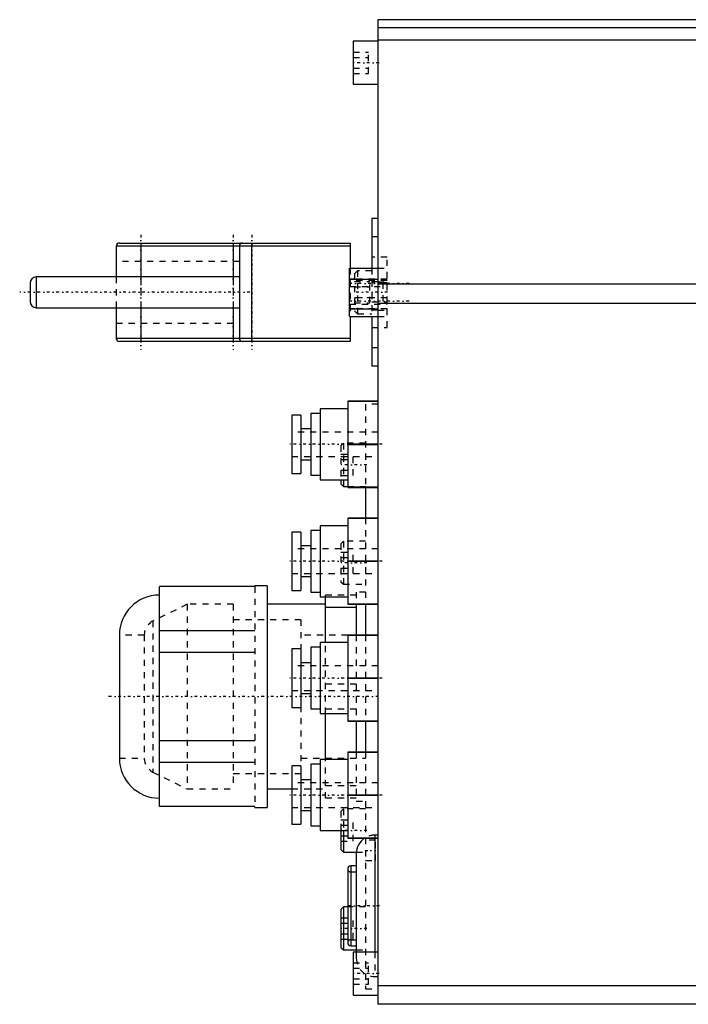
# Model space of a CAD drawing. Extents: x -216 to 565, y -1 to 791.
# Tile 1 of 12: x -216 to -107, y 0 to 160. Entities that reach past the tile are written whole.
import ezdxf

# ---------------------------------------------------------------- set-up
doc = ezdxf.new("R2010")
doc.units = 0
doc.linetypes.add('CENTER', pattern=[1.5, 0.45, -0.5, 0.05, -0.5])
doc.linetypes.add('DASHED', pattern=[2, 1, -1])
for name, color, linetype in [('AM_0', 7, 'CONTINUOUS'), ('AM_3', 7, 'DASHED'), ('AM_7', 7, 'CENTER')]:
    doc.layers.add(name, color=color, linetype=linetype)

msp = doc.modelspace()

# ---------------------------------------------------------------- linework, layer by layer
at = {"layer": 'AM_0', "color": 7, "linetype": 'CONTINUOUS'}
for p, q in [((-73.93, 160.5), (-157.5, 160.5)), ((-157.5, 160.5), (-157.5, 0.5)), ((-62.83, 159.2), (-157.5, 159.2)), ((-157.5, 157), (-161.5, 157)), ((-161.5, 157), (-161.5, 150)), ((-60.55, 157.15), (-157.5, 157.15)), ((-161.5, 150), (-157.5, 150)), ((-157.5, 128.2), (-158.5, 128.2)), ((-158.5, 128.2), (-158.5, 120.11)), ((-157.5, 125.2), (-158.5, 125.2)), ((-200, 123.7), (-200, 118.7)), ((-162, 123.7), (-200, 123.7)), ((-199.5, 124.2), (-162, 124.2)), ((-196, 124.2), (-196, 118.7)), ((-181, 124.2), (-181, 118.7)), ((-180, 123.7), (-180, 108.7)), ((-178, 108.2), (-178, 124.2)), ((-162, 124.2), (-162, 120.11)), ((-162.1, 112.29), (-162.1, 120.11)), ((-162.1, 120.11), (-157.5, 120.11)), ((-180, 118.7), (-213, 118.7)), ((-213, 118.7), (-213, 113.7)), ((-214, 117.7), (-214, 114.7)), ((-162.1, 118.35), (-157.5, 118.35)), ((-161.3, 118.35), (-162, 118.35)), ((-45.95, 117.54), (-157.5, 117.54)), ((-213, 113.7), (-180, 113.7)), ((-200, 113.7), (-200, 108.7)), ((-196, 113.7), (-196, 108.2)), ((-181, 113.7), (-181, 108.2)), ((-45.21, 114.38), (-157.5, 114.38)), ((-162.1, 113.53), (-157.5, 113.53)), ((-162.1, 112.29), (-157.5, 112.29)), ((-161.3, 113.53), (-162, 113.53)), ((-162, 112.29), (-162, 108.2)), ((-158.5, 112.29), (-158.5, 104.2)), ((-162, 108.7), (-200, 108.7)), ((-162, 108.2), (-199.5, 108.2)), ((-157.5, 107.2), (-158.5, 107.2)), ((-157.5, 104.2), (-158.5, 104.2)), ((-162.4, 98.5), (-162.4, 84.5)), ((-157.5, 98.5), (-162.4, 98.5)), ((-162.4, 98.49), (-157.5, 98.49)), ((-170, 96.25), (-171.5, 96.25)), ((-171.5, 96.25), (-171.5, 86.75)), ((-170, 96.25), (-170, 86.75)), ((-166.9, 96.51), (-168.4, 96.51)), ((-168.4, 96.51), (-168.4, 86.49)), ((-162.4, 97.27), (-166.9, 97.27)), ((-166.9, 97.27), (-166.9, 85.73)), ((-168.4, 94), (-170, 94)), ((-157.5, 91.51), (-162.4, 91.51)), ((-162.4, 91.49), (-157.5, 91.49)), ((-170, 89), (-168.4, 89)), ((-171.5, 86.75), (-170, 86.75)), ((-168.4, 86.49), (-166.9, 86.49)), ((-166.9, 85.73), (-162.4, 85.73)), ((-163.5, 85.73), (-163.5, 85.07)), ((-163.5, 85.07), (-163.1, 84.67)), ((-163.1, 85.73), (-163.1, 84.67)), ((-163.1, 84.67), (-162.4, 84.67)), ((-157.5, 84.51), (-162.4, 84.51)), ((-162.4, 84.5), (-157.5, 84.5)), ((-159.5, 84.52), (-159.5, 79.53)), ((-162.4, 79.5), (-162.4, 65.5)), ((-157.5, 79.5), (-162.4, 79.5)), ((-162.4, 79.49), (-157.5, 79.49)), ((-170, 77.25), (-171.5, 77.25)), ((-171.5, 77.25), (-171.5, 67.75)), ((-170, 77.25), (-170, 67.75)), ((-166.9, 77.51), (-168.4, 77.51)), ((-168.4, 77.51), (-168.4, 67.49)), ((-162.4, 78.27), (-166.9, 78.27)), ((-166.9, 78.27), (-166.9, 66.73)), ((-168.4, 75), (-170, 75)), ((-157.5, 72.51), (-162.4, 72.51)), ((-162.4, 72.49), (-157.5, 72.49)), ((-170, 70), (-168.4, 70)), ((-177.5, 68.38), (-193, 68.38)), ((-193, 32.62), (-193, 68.38)), ((-175.5, 68.5), (-177.5, 68.5)), ((-177.5, 68.5), (-177.5, 68.39)), ((-175.5, 68.5), (-175.5, 32.5)), ((-171.5, 67.75), (-170, 67.75)), ((-168.4, 67.49), (-166.9, 67.49)), ((-166.9, 66.73), (-162.4, 66.73)), ((-166, 59.27), (-166, 66.73)), ((-166, 65.5), (-175.5, 65.5)), ((-161, 64.98), (-166, 64.98)), ((-157.5, 65.51), (-162.4, 65.51)), ((-162.4, 65.5), (-157.5, 65.5)), ((-161, 65.5), (-161, 60.51)), ((-159.5, 65.52), (-159.5, 60.51)), ((-177.5, 61.2), (-193, 61.2)), ((-199.5, 60.5), (-199.5, 40.5)), ((-162.4, 59.27), (-166.9, 59.27)), ((-166.9, 59.27), (-166.9, 47.73)), ((-162.4, 60.5), (-162.4, 46.5)), ((-157.5, 60.5), (-162.4, 60.5)), ((-162.4, 60.49), (-157.5, 60.49)), ((-177.5, 57.68), (-193, 57.68)), ((-170, 58.25), (-171.5, 58.25)), ((-171.5, 58.25), (-171.5, 48.75)), ((-170, 58.25), (-170, 48.75)), ((-166.9, 58.51), (-168.4, 58.51)), ((-168.4, 58.51), (-168.4, 48.49)), ((-168.4, 56), (-170, 56)), ((-157.5, 53.51), (-162.4, 53.51)), ((-162.4, 53.49), (-157.5, 53.49)), ((-170, 51), (-168.4, 51)), ((-171.5, 48.75), (-170, 48.75)), ((-168.4, 48.49), (-166.9, 48.49)), ((-166.9, 47.73), (-162.4, 47.73)), ((-166, 40.27), (-166, 47.73)), ((-157.5, 46.51), (-162.4, 46.51)), ((-162.4, 46.5), (-157.5, 46.5)), ((-161, 46.5), (-161, 41.49)), ((-159.5, 46.5), (-159.5, 41.5)), ((-177.5, 43.32), (-193, 43.32)), ((-162.4, 40.27), (-166.9, 40.27)), ((-166.9, 40.27), (-166.9, 28.73)), ((-162.4, 41.5), (-162.4, 27.5)), ((-157.5, 41.5), (-162.4, 41.5)), ((-162.4, 41.49), (-157.5, 41.49)), ((-177.5, 39.8), (-193, 39.8)), ((-170, 39.25), (-171.5, 39.25)), ((-171.5, 39.25), (-171.5, 29.75)), ((-170, 39.25), (-170, 29.75)), ((-166.9, 39.51), (-168.4, 39.51)), ((-168.4, 39.51), (-168.4, 29.49)), ((-168.4, 37), (-170, 37)), ((-175.5, 35.5), (-171.5, 35.5)), ((-157.5, 34.51), (-162.4, 34.51)), ((-162.4, 34.49), (-157.5, 34.49)), ((-177.5, 32.62), (-193, 32.62)), ((-177.5, 32.61), (-177.5, 32.5)), ((-177.5, 32.5), (-175.5, 32.5)), ((-170, 32), (-168.4, 32)), ((-171.5, 29.75), (-170, 29.75)), ((-168.4, 29.49), (-166.9, 29.49)), ((-166.9, 28.73), (-162.4, 28.73)), ((-163.5, 28.73), (-163.5, 25.65)), ((-163.1, 28.73), (-163.1, 25.25)), ((-157.5, 27.51), (-162.4, 27.51)), ((-162.4, 27.5), (-157.5, 27.5)), ((-158, 27.5), (-158, 8.99)), ((-163.5, 25.65), (-163.1, 25.25)), ((-163.1, 25.25), (-160.99, 25.25)), ((-161, 25), (-161, 9)), ((-162.4, 22.5), (-162.4, 10.5)), ((-161, 23), (-161.9, 23)), ((-161.9, 23), (-161.9, 10)), ((-163.1, 16.33), (-163.5, 15.93)), ((-162.4, 16.33), (-163.1, 16.33)), ((-163.1, 16.33), (-163.1, 9.33)), ((-163.5, 15.93), (-163.5, 9.73)), ((-163.5, 9.73), (-163.1, 9.33)), ((-161.9, 10), (-161, 10)), ((-163.1, 9.33), (-161, 9.33)), ((-157.5, 9), (-161.5, 9)), ((-161.5, 9), (-161.5, 2)), ((-90, 3.5), (-157.5, 3.5)), ((-161.5, 2), (-157.5, 2)), ((-90, 0.5), (-157.5, 0.5))]:
    msp.add_line(p, q, dxfattribs=at)
for centre, radius, start, end in [((-199.5, 123.7), 0.5, 90, 180), ((-179.5, 123.7), 0.5, 90, 180), ((-213, 117.7), 1, 90, 180), ((-213, 114.7), 1, 180, 270), ((-199.5, 108.7), 0.5, 180, 270), ((-179.5, 108.7), 0.5, 180, 270), ((-193, 60.5), 6.5, 90, 180), ((-193, 40.5), 6.5, 180, 270), ((-158, 25), 3, 123.5573, 180), ((-161.9, 22.5), 0.5, 90, 180), ((-161.9, 10.5), 0.5, 180, 270)]:
    msp.add_arc(centre, radius, start, end, dxfattribs=at)
at = {"layer": 'AM_3', "color": 6, "linetype": 'DASHED'}
for p, q in [((-161.5, 155.23), (-159, 155.23)), ((-159, 151.77), (-159, 155.23)), ((-161.5, 154.37), (-159, 154.37)), ((-161.5, 152.63), (-159, 152.63)), ((-161.5, 151.77), (-159, 151.77)), ((-156, 121.9), (-158.5, 121.9)), ((-156, 110.5), (-156, 121.9)), ((-180, 121.2), (-200, 121.2)), ((-162, 120.11), (-162, 112.29)), ((-158.5, 120.11), (-158.5, 112.29)), ((-157.5, 120.11), (-156, 120.11)), ((-200, 118.7), (-200, 113.7)), ((-196, 118.7), (-196, 113.7)), ((-181, 118.7), (-181, 113.7)), ((-160.8, 119.7), (-161.3, 119.2)), ((-161.3, 119.2), (-161.3, 113.2)), ((-158.5, 119.7), (-160.8, 119.7)), ((-160.8, 119.7), (-160.8, 112.7)), ((-156, 118.12), (-162.1, 118.12)), ((-162.1, 117.12), (-156, 117.12)), ((-156, 118.35), (-161.3, 118.35)), ((-161.3, 117.93), (-158.8, 117.93)), ((-161.3, 117.07), (-158.8, 117.07)), ((-158.8, 114.47), (-158.8, 117.93)), ((-157.5, 117.92), (-158.5, 117.92)), ((-156, 117.75), (-158.5, 117.75)), ((-157.5, 117.91), (-156, 117.91)), ((-156.7, 117.75), (-156.7, 114.65)), ((-156, 115.28), (-162.1, 115.28)), ((-161.3, 115.33), (-158.8, 115.33)), ((-162.1, 114.28), (-156, 114.28)), ((-161.3, 114.47), (-158.8, 114.47)), ((-158.5, 114.65), (-156, 114.65)), ((-156, 113.53), (-161.3, 113.53)), ((-161.3, 113.2), (-160.8, 112.7)), ((-160.8, 112.7), (-158.5, 112.7)), ((-157.5, 113.32), (-158.5, 113.32)), ((-157.5, 113.31), (-156, 113.31)), ((-157.5, 112.29), (-156, 112.29)), ((-200, 111.2), (-180, 111.2)), ((-158.5, 110.5), (-156, 110.5)), ((-157.5, 98), (-159.5, 98)), ((-159.5, 98), (-159.5, 84.52)), ((-157.5, 93.5), (-171.5, 93.5)), ((-163.1, 91.67), (-163.5, 91.27)), ((-163.5, 91.27), (-163.5, 85.73)), ((-159.5, 91.67), (-163.1, 91.67)), ((-163.1, 91.67), (-163.1, 85.73)), ((-163.5, 89.9), (-161.5, 89.9)), ((-161.5, 86.44), (-161.5, 89.9)), ((-171.5, 89.5), (-157.5, 89.5)), ((-163.5, 89.04), (-161.5, 89.04)), ((-163.5, 87.31), (-161.5, 87.31)), ((-163.5, 86.44), (-161.5, 86.44)), ((-162.4, 84.67), (-159.5, 84.67)), ((-159.5, 79.53), (-159.5, 65.52)), ((-163.1, 75.75), (-163.5, 75.35)), ((-163.5, 75.35), (-163.5, 69.15)), ((-159.5, 75.75), (-163.1, 75.75)), ((-163.1, 75.75), (-163.1, 68.75)), ((-157.5, 74.5), (-171.5, 74.5)), ((-163.5, 73.98), (-161.5, 73.98)), ((-161.5, 70.52), (-161.5, 73.98)), ((-163.5, 73.12), (-161.5, 73.12)), ((-171.5, 70.5), (-157.5, 70.5)), ((-163.5, 71.38), (-161.5, 71.38)), ((-163.5, 70.52), (-161.5, 70.52)), ((-163.5, 69.15), (-163.1, 68.75)), ((-177.5, 68.39), (-177.5, 32.61)), ((-163.1, 68.75), (-159.5, 68.75)), ((-159.5, 67.5), (-161, 67.5)), ((-161, 67.5), (-161, 65.5)), ((-161, 67), (-166, 67)), ((-166, 66.73), (-166, 67)), ((-188.5, 65.5), (-194.08, 62.78)), ((-181, 65.5), (-188.5, 65.5)), ((-188.5, 65.5), (-188.5, 35.5)), ((-181, 65.5), (-181, 35.5)), ((-194.08, 62.78), (-194.08, 38.22)), ((-170, 63), (-181, 63)), ((-170, 63), (-170, 39.25)), ((-195.5, 60.5), (-199.5, 60.5)), ((-195.5, 60.5), (-195.5, 40.5)), ((-162.4, 60.5), (-170, 60.5)), ((-166, 47.73), (-166, 59.27)), ((-161, 60.51), (-161, 46.5)), ((-159.5, 60.51), (-159.5, 46.5)), ((-157.5, 55.5), (-171.5, 55.5)), ((-171.5, 51.5), (-157.5, 51.5)), ((-161, 52.52), (-166, 52.52)), ((-161, 48.48), (-166, 48.48)), ((-199.5, 40.5), (-195.5, 40.5)), ((-170, 40.5), (-159.5, 40.5)), ((-166, 34), (-166, 40.27)), ((-161, 41.49), (-161, 33.5)), ((-159.5, 41.5), (-159.5, 3)), ((-194.08, 38.22), (-188.5, 35.5)), ((-181, 38), (-170, 38)), ((-188.5, 35.5), (-181, 35.5)), ((-157.5, 36.5), (-171.5, 36.5)), ((-171.5, 35.5), (-166, 35.5)), ((-161, 36.02), (-166, 36.02)), ((-161, 34), (-166, 34)), ((-171.5, 32.5), (-157.5, 32.5)), ((-163.1, 32.25), (-163.5, 31.85)), ((-159.5, 32.25), (-163.1, 32.25)), ((-163.1, 32.25), (-163.1, 28.73)), ((-161, 33.5), (-159.5, 33.5)), ((-163.5, 31.85), (-163.5, 28.73)), ((-163.5, 30.48), (-161.5, 30.48)), ((-161.5, 27.02), (-161.5, 30.48)), ((-163.5, 29.62), (-161.5, 29.62)), ((-163.5, 27.88), (-161.5, 27.88)), ((-157.5, 28), (-158, 28)), ((-158, 28), (-158, 27.5)), ((-163.5, 27.02), (-161.5, 27.02)), ((-157.91, 27.15), (-159.5, 27.15)), ((-157.91, 23.85), (-157.91, 27.15)), ((-160.99, 25.25), (-159.5, 25.25)), ((-159.5, 23.85), (-157.91, 23.85)), ((-161, 22), (-161.9, 22)), ((-159.5, 16.33), (-162.4, 16.33)), ((-163.5, 14.56), (-161.5, 14.56)), ((-161.5, 11.1), (-161.5, 14.56)), ((-163.5, 13.69), (-161.5, 13.69)), ((-163.5, 11.96), (-161.5, 11.96)), ((-163.5, 11.1), (-161.5, 11.1)), ((-161.9, 11), (-161, 11)), ((-161, 9.33), (-159.5, 9.33)), ((-161, 9), (-161, 8)), ((-158, 8.99), (-158, 5)), ((-161.5, 7.23), (-159, 7.23)), ((-159, 3.77), (-159, 7.23)), ((-161.5, 6.37), (-159, 6.37)), ((-158, 5), (-157.5, 5)), ((-161.5, 4.63), (-159, 4.63)), ((-161.5, 3.77), (-159, 3.77)), ((-159.5, 3), (-157.5, 3))]:
    msp.add_line(p, q, dxfattribs=at)
for centre, radius, start, end in [((-192.51, 60.22), 3, 121.4906, 174.6795), ((-192.51, 40.78), 3, 185.3205, 238.5094), ((-158, 25), 3, 90, 123.5573), ((-161.9, 22.5), 0.5, 180, 270), ((-161.9, 10.5), 0.5, 90, 180), ((-158, 8), 3, 180, 270)]:
    msp.add_arc(centre, radius, start, end, dxfattribs=at)
at = {"layer": 'AM_7', "color": 4, "linetype": 'CENTER'}
for p, q in [((-157.3, 153.5), (-161.7, 153.5)), ((-196, 125.55), (-196, 106.85)), ((-181, 125.55), (-181, 106.85)), ((-178, 125.55), (-178, 106.85)), ((-152.44, 117.62), (-162.56, 117.62)), ((-178.3, 116.2), (-215.7, 116.2)), ((-155.93, 116.2), (-161.44, 116.2)), ((-152.44, 114.78), (-162.56, 114.78)), ((-156.8, 91.5), (-172.2, 91.5)), ((-159.3, 88.17), (-163.7, 88.17)), ((-156.8, 72.5), (-172.2, 72.5)), ((-159.3, 72.25), (-163.7, 72.25)), ((-156.8, 53.5), (-172.2, 53.5)), ((-157.4, 50.5), (-201.5, 50.5)), ((-156.8, 34.5), (-172.2, 34.5)), ((-159.3, 28.75), (-163.7, 28.75)), ((-159.58, 25.5), (-157.83, 25.5)), ((-157.25, 16.5), (-162.65, 16.5)), ((-159.3, 12.83), (-163.7, 12.83)), ((-157.3, 5.5), (-161.7, 5.5))]:
    msp.add_line(p, q, dxfattribs=at)

doc.saveas('drawing.dxf')
